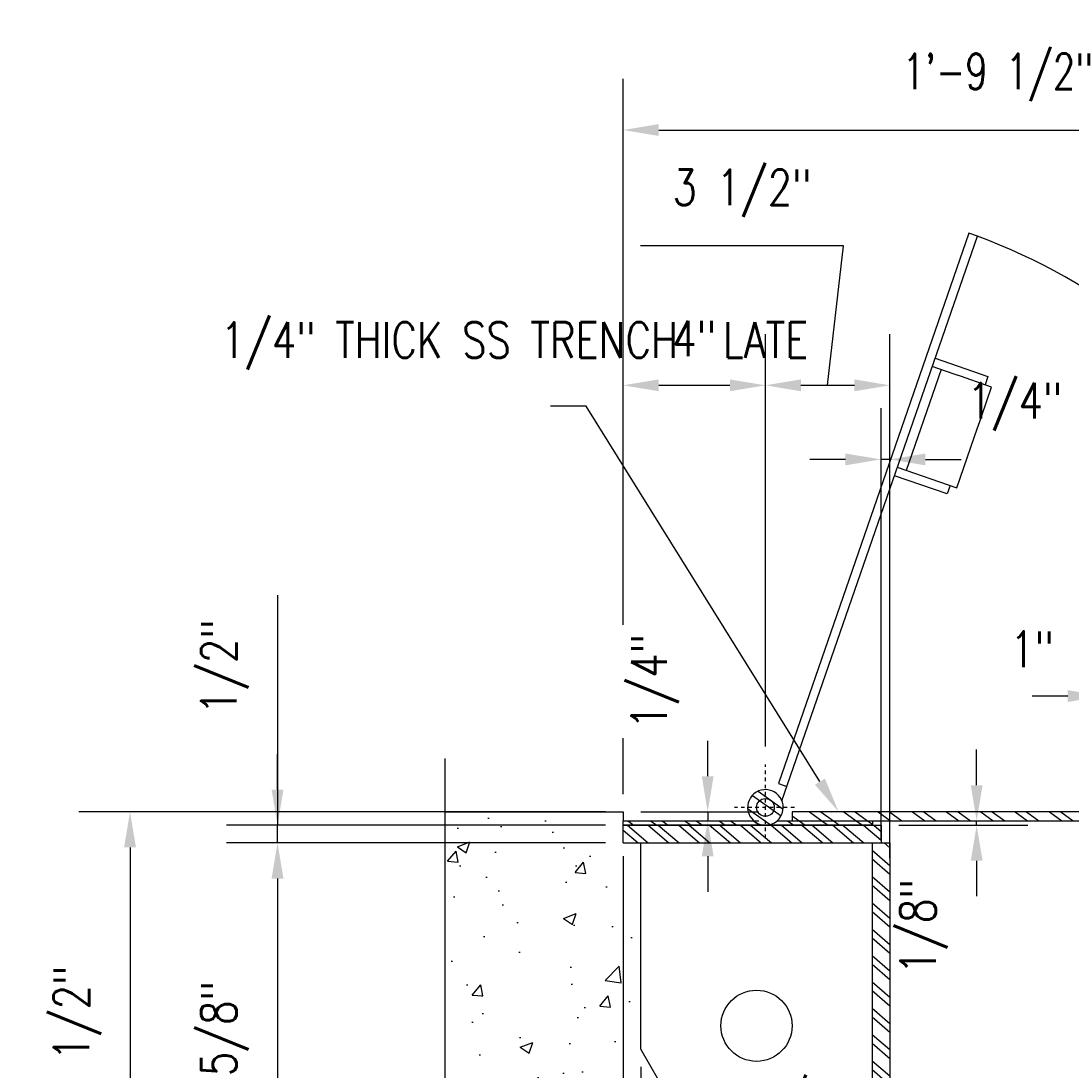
# Model space of a CAD drawing. Header units: inches. Extents: x 0 to 497, y -395 to 0.
# Tile 17 of 33: x 151 to 181, y -130 to -101. Entities that reach past the tile are written whole.
import ezdxf
from ezdxf import colors
from ezdxf.entities.mleader import LeaderData, LeaderLine
from ezdxf.math import Vec2, Vec3

# ---------------------------------------------------------------- set-up
doc = ezdxf.new("R2010")
doc.units = ezdxf.units.IN
doc.header["$MEASUREMENT"] = 0
doc.linetypes.add('CENTER2', pattern=[1.125, 0.75, -0.125, 0.125, -0.125])
for name, color, linetype in [('G-BGRD-STD-SCRN', 8, 'Continuous'), ('S-ANNO-DIMS', 1, 'Continuous'), ('S-ANNO-TEXT', 2, 'Continuous'), ('S-DETL-CNTR', 1, 'CENTER2'), ('S-DETL-MEDM', 3, 'Continuous'), ('S-DETL-PATT', 1, 'Continuous'), ('S-DETL-XHVY', 5, 'Continuous')]:
    doc.layers.add(name, color=color, linetype=linetype)
doc.layers.add('S-ANNO-SYMB', color=2, linetype='Continuous', lineweight=25)
doc.styles.add('Annotative', font='romans.shx', dxfattribs={"width": 0.8, "height": 0.125})
doc.dimstyles.new('Annotative', dxfattribs={"dimscale": 0, "dimtxt": 0.125, "dimasz": 0.125, "dimexe": 0.179688, "dimexo": 0.0625, "dimgap": 0.09, "dimtad": 1, "dimdec": 3, "dimzin": 3, "dimdsep": 46, "dimlunit": 4, "dimtxsty": 'Annotative', "dimcen": 0.09, "dimclrt": 2, "dimazin": 2, "dimtfac": 1, "dimtdec": 3, "dimtmove": 1, "dimatfit": 3, "dimfxl": 1, "dimtfill": 1, "dimfrac": 2, "dimtolj": 1, "dimtzin": 0, "dimarcsym": 0})
pattern_1 = [(324.27394, (2.57483, -55.467), (0.3284496, 0.4566477), []), (324.27394, (2.61756, -55.7287), (0.3284496, 0.4566477), [])]
pattern_2 = [(319.44955, (-94.0594, -61.1949), (0.365691, 0.4274065), []), (319.44955, (-94.03884, -61.4593), (0.365691, 0.4274065), [])]

# ---------------------------------------------------------------- blocks, each defined once
blk = doc.blocks.new('*D26')
at = {"layer": 'Defpoints', "color": 0, "transparency": 16777216}
for p in [(167.999, -123.019), (154.136, -137.486), (172.499, -137.486)]:
    blk.add_point(p, dxfattribs=at)
at = {"layer": 'S-ANNO-DIMS', "color": 0, "lineweight": -2, "transparency": 16777216}
for p, q in [((167.499, -123.019), (152.698, -123.019)), ((154.136, -124.019), (154.136, -136.486)), ((171.999, -137.486), (152.698, -137.486))]:
    blk.add_line(p, q, dxfattribs=at)
at = {"layer": 'S-ANNO-DIMS', "color": 0, "transparency": 16777216}
for points in [[(153.969, -124.019), (154.302, -124.019), (154.136, -123.019)], [(153.969, -136.486), (154.302, -136.486), (154.136, -137.486)]]:
    blk.add_solid(points, dxfattribs=at)
at = {"layer": 'S-ANNO-DIMS', "color": 2, "transparency": 16777216, "insert": (152.654, -130.253), "char_height": 1, "attachment_point": 5, "rotation": 90, "style": 'Annotative', "bg_fill": 3, "box_fill_scale": 1.25, "bg_fill_color": 256, "bg_fill_true_color": 13158600, "bg_fill_transparency": 0}
blk.add_mtext('\\A1;1\'-2 1/2"', dxfattribs=at)
blk = doc.blocks.new('*D28')
at = {"layer": 'Defpoints', "color": 0, "transparency": 16777216}
for p in [(158.282, -123.394), (167.999, -123.394), (167.999, -123.894)]:
    blk.add_point(p, dxfattribs=at)
at = {"layer": 'S-ANNO-DIMS', "color": 0, "lineweight": -2, "transparency": 16777216}
for p, q in [((158.282, -116.925), (158.282, -123.394)), ((158.282, -122.394), (158.282, -121.394)), ((167.499, -123.394), (156.845, -123.394)), ((158.282, -123.894), (158.282, -123.394)), ((158.282, -123.894), (158.282, -123.394)), ((167.499, -123.894), (156.845, -123.894)), ((158.282, -124.894), (158.282, -125.894))]:
    blk.add_line(p, q, dxfattribs=at)
at = {"layer": 'S-ANNO-DIMS', "color": 0, "transparency": 16777216}
for points in [[(158.115, -122.394), (158.449, -122.394), (158.282, -123.394)], [(158.115, -124.894), (158.449, -124.894), (158.282, -123.894)]]:
    blk.add_solid(points, dxfattribs=at)
at = {"layer": 'S-ANNO-DIMS', "color": 2, "transparency": 16777216, "insert": (156.8, -118.94), "char_height": 1, "attachment_point": 5, "rotation": 90, "style": 'Annotative', "bg_fill": 3, "box_fill_scale": 1.25, "bg_fill_color": 256, "bg_fill_true_color": 13158600, "bg_fill_transparency": 0}
blk.add_mtext('\\A1;1/2"', dxfattribs=at)
blk = doc.blocks.new('*D29')
at = {"layer": 'Defpoints', "color": 0, "transparency": 16777216}
for p in [(167.999, -123.894), (158.282, -137.486), (172.499, -137.486)]:
    blk.add_point(p, dxfattribs=at)
at = {"layer": 'S-ANNO-DIMS', "color": 0, "lineweight": -2, "transparency": 16777216}
for p, q in [((167.499, -123.894), (156.845, -123.894)), ((158.282, -124.894), (158.282, -136.486)), ((171.999, -137.486), (156.845, -137.486))]:
    blk.add_line(p, q, dxfattribs=at)
at = {"layer": 'S-ANNO-DIMS', "color": 0, "transparency": 16777216}
for points in [[(158.115, -124.894), (158.449, -124.894), (158.282, -123.894)], [(158.115, -136.486), (158.449, -136.486), (158.282, -137.486)]]:
    blk.add_solid(points, dxfattribs=at)
at = {"layer": 'S-ANNO-DIMS', "color": 2, "transparency": 16777216, "insert": (156.8, -130.69), "char_height": 1, "attachment_point": 5, "rotation": 90, "style": 'Annotative', "bg_fill": 3, "box_fill_scale": 1.25, "bg_fill_color": 256, "bg_fill_true_color": 13158600, "bg_fill_transparency": 0}
blk.add_mtext('\\A1;1\'-1 5/8"', dxfattribs=at)
blk = doc.blocks.new('*D33')
at = {"layer": 'Defpoints', "color": 0, "transparency": 16777216}
for p in [(167.999, -123.894), (172.508, -137.986), (172.508, -159.937)]:
    blk.add_point(p, dxfattribs=at)
at = {"layer": 'S-ANNO-DIMS', "color": 0, "lineweight": -2, "transparency": 16777216}
for p, q in [((167.999, -124.394), (167.999, -161.375)), ((172.508, -138.486), (172.508, -161.375)), ((160.596, -159.937), (167.999, -159.937)), ((168.999, -159.937), (171.508, -159.937))]:
    blk.add_line(p, q, dxfattribs=at)
at = {"layer": 'S-ANNO-DIMS', "color": 0, "transparency": 16777216}
for points in [[(168.999, -159.771), (168.999, -160.104), (167.999, -159.937)], [(171.508, -159.771), (171.508, -160.104), (172.508, -159.937)]]:
    blk.add_solid(points, dxfattribs=at)
at = {"layer": 'S-ANNO-DIMS', "color": 2, "transparency": 16777216, "insert": (163.449, -158.455), "char_height": 1, "attachment_point": 5, "style": 'Annotative', "bg_fill": 3, "box_fill_scale": 1.25, "bg_fill_color": 256, "bg_fill_true_color": 13158600, "bg_fill_transparency": 0}
blk.add_mtext('\\A1;4 1/2"', dxfattribs=at)
blk = doc.blocks.new('*D34')
at = {"layer": 'Defpoints', "color": 0, "transparency": 16777216}
for p in [(167.999, -123.769), (168.499, -129.692), (167.999, -156.937)]:
    blk.add_point(p, dxfattribs=at)
at = {"layer": 'S-ANNO-DIMS', "color": 0, "lineweight": -2, "transparency": 16777216}
for p, q in [((167.999, -124.269), (167.999, -158.375)), ((168.499, -130.192), (168.499, -158.375)), ((166.999, -156.937), (165.999, -156.937)), ((168.499, -156.937), (167.999, -156.937)), ((169.499, -156.937), (170.499, -156.937))]:
    blk.add_line(p, q, dxfattribs=at)
at = {"layer": 'S-ANNO-DIMS', "color": 0, "transparency": 16777216}
for points in [[(166.999, -156.771), (166.999, -157.104), (167.999, -156.937)], [(169.499, -156.771), (169.499, -157.104), (168.499, -156.937)]]:
    blk.add_solid(points, dxfattribs=at)
at = {"layer": 'S-ANNO-DIMS', "color": 2, "transparency": 16777216, "insert": (164.075, -155.455), "char_height": 1, "attachment_point": 5, "style": 'Annotative', "bg_fill": 3, "box_fill_scale": 1.25, "bg_fill_color": 256, "bg_fill_true_color": 13158600, "bg_fill_transparency": 0}
blk.add_mtext('\\A1;1/2"', dxfattribs=at)
blk = doc.blocks.new('*D66')
at = {"layer": 'Defpoints', "color": 0, "transparency": 16777216}
for p in [(189.499, -103.85), (189.499, -111.865), (167.999, -123.019)]:
    blk.add_point(p, dxfattribs=at)
at = {"layer": 'S-ANNO-DIMS', "color": 0, "lineweight": -2, "transparency": 16777216}
for p, q in [((167.999, -122.519), (167.999, -102.412)), ((189.499, -111.365), (189.499, -102.412)), ((168.999, -103.85), (188.499, -103.85))]:
    blk.add_line(p, q, dxfattribs=at)
at = {"layer": 'S-ANNO-DIMS', "color": 0, "transparency": 16777216}
for points in [[(168.999, -103.683), (168.999, -104.016), (167.999, -103.85)], [(188.499, -103.683), (188.499, -104.016), (189.499, -103.85)]]:
    blk.add_solid(points, dxfattribs=at)
at = {"layer": 'S-ANNO-DIMS', "color": 2, "transparency": 16777216, "insert": (178.749, -102.368), "char_height": 1, "attachment_point": 5, "style": 'Annotative', "bg_fill": 3, "box_fill_scale": 1.25, "bg_fill_color": 256, "bg_fill_true_color": 13158600, "bg_fill_transparency": 0}
blk.add_mtext('\\A1;1\'-9 1/2"', dxfattribs=at)
blk = doc.blocks.new('*D67')
at = {"layer": 'Defpoints', "color": 0, "transparency": 16777216}
for p in [(171.999, -111.027), (171.999, -121.684), (167.999, -123.019)]:
    blk.add_point(p, dxfattribs=at)
at = {"layer": 'S-ANNO-DIMS', "color": 0, "lineweight": -2, "transparency": 16777216}
for p, q in [((167.999, -122.519), (167.999, -109.59)), ((171.999, -121.184), (171.999, -109.59)), ((168.999, -111.027), (170.999, -111.027))]:
    blk.add_line(p, q, dxfattribs=at)
at = {"layer": 'S-ANNO-DIMS', "color": 0, "transparency": 16777216}
for points in [[(168.999, -110.861), (168.999, -111.194), (167.999, -111.027)], [(170.999, -110.861), (170.999, -111.194), (171.999, -111.027)]]:
    blk.add_solid(points, dxfattribs=at)
at = {"layer": 'S-ANNO-DIMS', "color": 2, "transparency": 16777216, "insert": (169.999, -109.712), "char_height": 1, "attachment_point": 5, "style": 'Annotative', "bg_fill": 3, "box_fill_scale": 1.25, "bg_fill_color": 256, "bg_fill_true_color": 13158600, "bg_fill_transparency": 0}
blk.add_mtext('\\A1;4"', dxfattribs=at)
blk = doc.blocks.new('*D69')
at = {"layer": 'Defpoints', "color": 0, "transparency": 16777216}
for p in [(175.499, -111.027), (171.999, -121.684), (175.499, -124.823)]:
    blk.add_point(p, dxfattribs=at)
at = {"layer": 'S-ANNO-DIMS', "color": 0, "lineweight": -2, "transparency": 16777216}
for p, q in [((174.197, -107.108), (168.49, -107.108)), ((173.749, -111.027), (174.197, -107.108)), ((171.999, -121.184), (171.999, -109.59)), ((175.499, -124.323), (175.499, -109.59)), ((172.999, -111.027), (174.499, -111.027))]:
    blk.add_line(p, q, dxfattribs=at)
at = {"layer": 'S-ANNO-DIMS', "color": 0, "transparency": 16777216}
for points in [[(172.999, -110.861), (172.999, -111.194), (171.999, -111.027)], [(174.499, -110.861), (174.499, -111.194), (175.499, -111.027)]]:
    blk.add_solid(points, dxfattribs=at)
at = {"layer": 'S-ANNO-DIMS', "color": 2, "transparency": 16777216, "insert": (171.343, -105.626), "char_height": 1, "attachment_point": 5, "style": 'Annotative', "bg_fill": 3, "box_fill_scale": 1.25, "bg_fill_color": 256, "bg_fill_true_color": 13158600, "bg_fill_transparency": 0}
blk.add_mtext('\\A1;3 1/2"', dxfattribs=at)
blk = doc.blocks.new('*D70')
at = {"layer": 'Defpoints', "color": 0, "transparency": 16777216}
for p in [(175.249, -113.11), (175.249, -124.323), (175.499, -124.823)]:
    blk.add_point(p, dxfattribs=at)
at = {"layer": 'S-ANNO-DIMS', "color": 0, "lineweight": -2, "transparency": 16777216}
for p, q in [((175.249, -123.823), (175.249, -111.673)), ((175.499, -124.323), (175.499, -111.673)), ((174.249, -113.11), (173.249, -113.11)), ((175.499, -113.11), (175.249, -113.11)), ((176.499, -113.11), (177.499, -113.11))]:
    blk.add_line(p, q, dxfattribs=at)
at = {"layer": 'S-ANNO-DIMS', "color": 0, "transparency": 16777216}
for points in [[(174.249, -112.944), (174.249, -113.277), (175.249, -113.11)], [(176.499, -112.944), (176.499, -113.277), (175.499, -113.11)]]:
    blk.add_solid(points, dxfattribs=at)
at = {"layer": 'S-ANNO-DIMS', "color": 2, "transparency": 16777216, "insert": (179.013, -111.628), "char_height": 1, "attachment_point": 5, "style": 'Annotative', "bg_fill": 3, "box_fill_scale": 1.25, "bg_fill_color": 256, "bg_fill_true_color": 13158600, "bg_fill_transparency": 0}
blk.add_mtext('\\A1;1/4"', dxfattribs=at)
blk = doc.blocks.new('*D75')
at = {"layer": 'Defpoints', "color": 0, "transparency": 16777216}
for p in [(175.249, -123.394), (177.149, -123.269), (177.938, -123.269)]:
    blk.add_point(p, dxfattribs=at)
at = {"layer": 'S-ANNO-DIMS', "color": 0, "lineweight": -2, "transparency": 16777216}
for p, q in [((177.938, -122.269), (177.938, -121.269)), ((175.749, -123.394), (179.376, -123.394)), ((177.649, -123.269), (179.376, -123.269)), ((177.938, -123.394), (177.938, -123.269)), ((177.938, -124.394), (177.938, -125.394))]:
    blk.add_line(p, q, dxfattribs=at)
at = {"layer": 'S-ANNO-DIMS', "color": 0, "transparency": 16777216}
for points in [[(177.772, -122.269), (178.105, -122.269), (177.938, -123.269)], [(177.772, -124.394), (178.105, -124.394), (177.938, -123.394)]]:
    blk.add_solid(points, dxfattribs=at)
at = {"layer": 'S-ANNO-DIMS', "color": 2, "transparency": 16777216, "insert": (176.456, -126.247), "char_height": 1, "attachment_point": 5, "rotation": 90, "style": 'Annotative', "bg_fill": 3, "box_fill_scale": 1.25, "bg_fill_color": 256, "bg_fill_true_color": 13158600, "bg_fill_transparency": 0}
blk.add_mtext('\\A1;1/8"', dxfattribs=at)
blk = doc.blocks.new('*D52')
at = {"layer": 'Defpoints', "color": 0, "transparency": 16777216}
for p in [(179.999, -132.905), (179.999, -136.486), (175.499, -137.486)]:
    blk.add_point(p, dxfattribs=at)
at = {"layer": 'S-ANNO-DIMS', "color": 0, "lineweight": -2, "transparency": 16777216}
for p, q in [((175.499, -136.986), (175.499, -131.468)), ((179.999, -135.986), (179.999, -131.468)), ((176.499, -132.905), (178.999, -132.905))]:
    blk.add_line(p, q, dxfattribs=at)
at = {"layer": 'S-ANNO-DIMS', "color": 0, "transparency": 16777216}
for points in [[(176.499, -132.739), (176.499, -133.072), (175.499, -132.905)], [(178.999, -132.739), (178.999, -133.072), (179.999, -132.905)]]:
    blk.add_solid(points, dxfattribs=at)
at = {"layer": 'S-ANNO-DIMS', "color": 2, "transparency": 16777216, "insert": (172.48, -131.27), "char_height": 1, "attachment_point": 5, "style": 'Annotative', "bg_fill": 3, "box_fill_scale": 1.25, "bg_fill_color": 256, "bg_fill_true_color": 13158600, "bg_fill_transparency": 0}
blk.add_mtext('\\A1;4 1/2"', dxfattribs=at)
blk = doc.blocks.new('*D59')
at = {"layer": 'Defpoints', "color": 0, "transparency": 16777216}
for p in [(182.499, -119.763), (182.499, -125.035), (181.499, -130.519)]:
    blk.add_point(p, dxfattribs=at)
at = {"layer": 'S-ANNO-DIMS', "color": 0, "lineweight": -2, "transparency": 16777216}
for p, q in [((181.499, -130.019), (181.499, -118.326)), ((182.499, -124.535), (182.499, -118.326)), ((180.499, -119.763), (179.499, -119.763)), ((181.499, -119.763), (182.499, -119.763)), ((183.499, -119.763), (184.499, -119.763))]:
    blk.add_line(p, q, dxfattribs=at)
at = {"layer": 'S-ANNO-DIMS', "color": 0, "transparency": 16777216}
for points in [[(180.499, -119.596), (180.499, -119.93), (181.499, -119.763)], [(183.499, -119.596), (183.499, -119.93), (182.499, -119.763)]]:
    blk.add_solid(points, dxfattribs=at)
at = {"layer": 'S-ANNO-DIMS', "color": 2, "transparency": 16777216, "insert": (179.499, -118.448), "char_height": 1, "attachment_point": 5, "style": 'Annotative', "bg_fill": 3, "box_fill_scale": 1.25, "bg_fill_color": 256, "bg_fill_true_color": 13158600, "bg_fill_transparency": 0}
blk.add_mtext('\\A1;1"', dxfattribs=at)
blk = doc.blocks.new('*D60')
at = {"layer": 'Defpoints', "color": 0, "transparency": 16777216}
for p in [(167.999, -123.019), (167.999, -123.269), (170.376, -123.269)]:
    blk.add_point(p, dxfattribs=at)
at = {"layer": 'S-ANNO-DIMS', "color": 0, "lineweight": -2, "transparency": 16777216}
for p, q in [((170.376, -122.019), (170.376, -121.019)), ((168.499, -123.019), (171.814, -123.019)), ((170.376, -123.019), (170.376, -123.269)), ((168.499, -123.269), (171.814, -123.269)), ((170.376, -124.269), (170.376, -125.269))]:
    blk.add_line(p, q, dxfattribs=at)
at = {"layer": 'S-ANNO-DIMS', "color": 0, "transparency": 16777216}
for points in [[(170.21, -122.019), (170.543, -122.019), (170.376, -123.019)], [(170.21, -124.269), (170.543, -124.269), (170.376, -123.269)]]:
    blk.add_solid(points, dxfattribs=at)
at = {"layer": 'S-ANNO-DIMS', "color": 2, "transparency": 16777216, "insert": (168.895, -119.352), "char_height": 1, "attachment_point": 5, "rotation": 90, "style": 'Annotative', "bg_fill": 3, "box_fill_scale": 1.25, "bg_fill_color": 256, "bg_fill_true_color": 13158600, "bg_fill_transparency": 0}
blk.add_mtext('\\A1;1/4"', dxfattribs=at)

msp = doc.modelspace()

# ---------------------------------------------------------------- hatches: boundary and pattern name
at = {"layer": 'S-DETL-PATT'}
h = msp.add_hatch(dxfattribs=at)
h.set_pattern_fill('ANSI32', color=8, scale=1.5, angle=-80.72606)
h.set_pattern_definition(pattern_1)
h.paths.add_polyline_path([(189.1236, -123.2693), (189.1236, -123.0193), (172.7486, -123.0193), (172.7486, -123.2693)])

# ---------------------------------------------------------------- linework, layer by layer
at = {"layer": 'S-ANNO-SYMB'}
msp.add_lwpolyline([(162.9986, -153.6476), (162.9986, -134.6682), (164.3724, -134.1682), (161.6249, -133.1682), (162.9986, -132.6682), (162.9986, -121.5193)], dxfattribs=at)
at = {"layer": 'S-DETL-MEDM'}
for p, q in [((175.2486, -123.3943), (175.2486, -123.8943)), ((174.9986, -123.8943), (174.9986, -137.4865)), ((175.4986, -123.8943), (175.4986, -137.4865))]:
    msp.add_line(p, q, dxfattribs=at)
at = {"layer": 'S-DETL-MEDM', "color": 3}
msp.add_lwpolyline([(175.0068, -123.2693), (175.0068, -123.3943)], dxfattribs=at)

# ---------------------------------------------------------------- next in the draw order: dimensions: what is measured, and where the dimension line sits
at = {"layer": 'S-ANNO-DIMS'}
dim = msp.add_linear_dim(base=(154.1355, -137.4865), p1=(167.9986, -123.0193), p2=(172.4986, -137.4865), angle=90, dimstyle='Annotative', override={"dimtxt": 0.125, "dimpost": '\\X', "dimclrt": 2}, dxfattribs=at)
dim.commit()
dim.dimension.update_dxf_attribs({"geometry": '*D26', "text_midpoint": (152.6536, -130.2529)})

# ---------------------------------------------------------------- next in the draw order: hatches: boundary and pattern name
at = {"layer": 'S-DETL-PATT'}
h = msp.add_hatch(dxfattribs=at)
h.set_pattern_fill('ANSI32', color=8, scale=1.5, angle=-80.72606)
h.set_pattern_definition(pattern_1)
h.paths.add_polyline_path([(171.9986, -123.3943, 0.3658572), (172.4916, -122.9778, 2.7333066)])
h = msp.add_hatch(dxfattribs=at)
h.set_pattern_fill('ANSI32', color=8, scale=1.5, angle=-80.72606)
h.set_pattern_definition(pattern_1)
h.paths.add_polyline_path([(172.3294, -123.2693, -0.1826758), (171.9986, -123.3943), (175.0068, -123.3943), (175.0068, -123.2693)])

# ---------------------------------------------------------------- next in the draw order: linework, layer by layer
at = {"layer": 'S-DETL-CNTR', "ltscale": 0.125}
msp.add_line((172.8129, -122.8943), (171.128, -122.8943), dxfattribs=at)
at = {"layer": 'S-DETL-MEDM'}
for p, q in [((167.9986, -123.3943), (175.2486, -123.3943)), ((167.9986, -123.8943), (175.4986, -123.8943))]:
    msp.add_line(p, q, dxfattribs=at)
msp.add_lwpolyline([(172.3294, -123.2693), (189.1236, -123.2693), (189.1236, -123.0193), (172.7486, -123.0193), (172.7486, -123.2693)], dxfattribs=at)
msp.add_circle((171.9986, -122.8943), 0.25, dxfattribs=at)
for start, end in [(350.38165, 270), (270, 350.38165)]:
    msp.add_arc((171.9986, -122.8943), 0.5, start, end, dxfattribs=at)

# ---------------------------------------------------------------- next in the draw order: leaders
at = {"layer": 'S-ANNO-TEXT', "linetype": 'Continuous'}
ml = msp.add_multileader_mtext('Standard', dxfattribs=at)
ml.set_content('1/4" THICK SS TRENCH PLATE', color=256, style='Annotative')
ml.set_leader_properties(color=1)
ml.build(insert=Vec2(0, 0))
ml.multileader.update_dxf_attribs({"text_right_attachment_type": 3, "dogleg_length": 0.125, "arrow_head_size": 1, "scale": 8})
ctx = ml.context
ctx.base_point, ctx.scale, ctx.char_height, ctx.arrow_head_size, ctx.landing_gap_size, ctx.plane_origin = Vec3(156.4326, -109.7531), 8, 1, 1, 0.25, Vec3(-244.2308, -526.2522)
ctx.right_attachment = 3
notes = []
notes.append((ctx, [(1, (1, 1, 0), (166.9612, -111.6102), (-1, 0), 1, [(0, [(174.0594, -123.0193)], 0, [])])]))
ctx.mtext.insert, ctx.mtext.width, ctx.mtext.defined_height = Vec3(156.6826, -109.2531), 11.788669, 2.6619
for ctx, leaders in notes:
    for number, flags, end, landing, length, lines in leaders:
        leader = LeaderData()
        leader.index, (leader.has_last_leader_line, leader.has_dogleg_vector, leader.attachment_direction) = number, flags
        leader.last_leader_point, leader.dogleg_vector, leader.dogleg_length = Vec3(end), Vec3(landing), length
        for number, points, colour, breaks in lines:
            line = LeaderLine()
            line.index, line.vertices, line.color, line.breaks = number, Vec3.list(points), colors.encode_raw_color(colour), breaks
            leader.lines.append(line)
        ctx.leaders.append(leader)

# ---------------------------------------------------------------- next in the draw order: dimensions: what is measured, and where the dimension line sits
at = {"layer": 'S-ANNO-DIMS'}
dim = msp.add_linear_dim(base=(158.2821, -123.3943), p1=(167.9986, -123.8943), p2=(167.9986, -123.3943), angle=270, dimstyle='Annotative', override={"dimpost": '\\X', "dimclrt": 2}, dxfattribs=at)
dim.commit()
dim.dimension.update_dxf_attribs({"geometry": '*D28', "text_midpoint": (158.2821, -118.9397), "dimtype": 160})

# ---------------------------------------------------------------- next in the draw order: hatches: boundary and pattern name
at = {"layer": 'S-DETL-PATT'}
h = msp.add_hatch(dxfattribs=at)
h.set_pattern_fill('ANSI32', color=8, scale=1.5, angle=-80.72606)
h.set_pattern_definition(pattern_1)
h.paths.add_polyline_path([(171.9986, -123.3943, -0.1826758), (171.6679, -123.2693), (167.9986, -123.2693), (167.9986, -123.3943)])

# ---------------------------------------------------------------- next in the draw order: linework, layer by layer
at = {"layer": 'S-DETL-MEDM', "color": 3}
msp.add_lwpolyline([(175.0068, -123.3943), (167.9986, -123.3943), (167.9986, -123.2693), (171.6679, -123.2693)], dxfattribs=at)
at = {"layer": 'S-DETL-XHVY'}
msp.add_lwpolyline([(162.9986, -123.0193), (167.9986, -123.0193), (167.9986, -123.2693)], dxfattribs=at)

# ---------------------------------------------------------------- next in the draw order: dimensions: what is measured, and where the dimension line sits
at = {"layer": 'S-ANNO-DIMS'}
dim = msp.add_linear_dim(base=(158.2821, -137.4865), p1=(167.9986, -123.8943), p2=(172.4986, -137.4865), angle=90, dimstyle='Annotative', override={"dimtxt": 0.125, "dimpost": '\\X', "dimclrt": 2}, dxfattribs=at)
dim.commit()
dim.dimension.update_dxf_attribs({"geometry": '*D29', "text_midpoint": (156.8001, -130.6904)})

# ---------------------------------------------------------------- next in the draw order: linework, layer by layer
at = {"layer": 'S-DETL-MEDM'}
for p, q in [((167.9986, -123.8943), (167.9986, -123.2693)), ((168.4986, -129.6922), (168.4986, -123.8943)), ((172.9986, -137.4865), (168.4986, -129.6922))]:
    msp.add_line(p, q, dxfattribs=at)

# ---------------------------------------------------------------- next in the draw order: dimensions: what is measured, and where the dimension line sits
at = {"layer": 'S-ANNO-DIMS'}
dim = msp.add_linear_dim(base=(172.5082, -159.9372), p1=(167.9986, -123.8943), p2=(172.5082, -137.9865), dimstyle='Annotative', override={"dimpost": '\\X', "dimclrt": 2}, dxfattribs=at)
dim.commit()
dim.dimension.update_dxf_attribs({"geometry": '*D33', "text_midpoint": (163.4493, -159.9372), "dimtype": 160})

# ---------------------------------------------------------------- next in the draw order: linework, layer by layer
at = {"layer": 'S-DETL-CNTR', "ltscale": 0.125}
msp.add_line((171.9986, -123.7577), (171.9986, -121.6838), dxfattribs=at)
at = {"layer": 'S-DETL-MEDM'}
msp.add_circle((171.7486, -129.0343), 1, dxfattribs=at)

# ---------------------------------------------------------------- next in the draw order: dimensions: what is measured, and where the dimension line sits
at = {"layer": 'S-ANNO-DIMS'}
dim = msp.add_linear_dim(base=(167.9986, -156.9372), p1=(168.4986, -129.6922), p2=(167.9986, -123.7693), dimstyle='Annotative', override={"dimpost": '\\X', "dimclrt": 2}, dxfattribs=at)
dim.commit()
dim.dimension.update_dxf_attribs({"geometry": '*D34', "text_midpoint": (164.0755, -156.9372), "dimtype": 160})

# ---------------------------------------------------------------- next in the draw order: dimensions: what is measured, and where the dimension line sits
dim = msp.add_linear_dim(base=(189.4986, -103.8497), p1=(167.9986, -123.0193), p2=(189.4986, -111.8654), dimstyle='Annotative', override={"dimpost": '\\X'}, dxfattribs=at)
dim.commit()
dim.dimension.update_dxf_attribs({"geometry": '*D66', "text_midpoint": (178.7486, -103.8497), "dimtype": 160})

# ---------------------------------------------------------------- next in the draw order: dimensions: what is measured, and where the dimension line sits
dim = msp.add_linear_dim(base=(171.9986, -111.0272), p1=(167.9986, -123.0193), p2=(171.9986, -121.6838), dimstyle='Annotative', override={"dimtxt": 0.125, "dimpost": '\\X', "dimclrt": 2}, dxfattribs=at)
dim.commit()
dim.dimension.update_dxf_attribs({"geometry": '*D67', "text_midpoint": (169.9986, -109.712)})

# ---------------------------------------------------------------- next in the draw order: dimensions: what is measured, and where the dimension line sits
dim = msp.add_linear_dim(base=(175.4986, -111.0272), p1=(171.9986, -121.6838), p2=(175.4986, -124.8228), dimstyle='Annotative', override={"dimpost": '\\X'}, dxfattribs=at)
dim.commit()
dim.dimension.update_dxf_attribs({"geometry": '*D69', "text_midpoint": (173.4766, -107.1082), "dimtype": 160})

# ---------------------------------------------------------------- next in the draw order: dimensions: what is measured, and where the dimension line sits
dim = msp.add_linear_dim(base=(175.2486, -113.1103), p1=(175.4986, -124.8228), p2=(175.2486, -124.3228), dimstyle='Annotative', override={"dimtxt": 0.125, "dimpost": '\\X', "dimclrt": 2}, dxfattribs=at)
dim.commit()
dim.dimension.update_dxf_attribs({"geometry": '*D70', "text_midpoint": (179.0126, -113.1103), "dimtype": 160})

# ---------------------------------------------------------------- next in the draw order: linework, layer by layer
at = {"layer": 'G-BGRD-STD-SCRN'}
for p, q in [((178.3578, -111.0745), (176.689, -110.4965)), ((175.7073, -113.3313), (177.3761, -113.9093))]:
    msp.add_line(p, q, dxfattribs=at)
for points in [[(176.7708, -110.2603), (178.2564, -110.7748), (178.1746, -111.011)], [(176.9404, -110.5836), (175.9587, -113.4184)], [(177.3761, -113.9093), (178.3578, -111.0745)], [(177.1929, -113.8458), (177.1111, -114.0821), (175.6254, -113.5676)]]:
    msp.add_lwpolyline(points, dxfattribs=at)

# ---------------------------------------------------------------- next in the draw order: dimensions: what is measured, and where the dimension line sits
at = {"layer": 'S-ANNO-DIMS'}
dim = msp.add_linear_dim(base=(177.9382, -123.2693), p1=(175.2486, -123.3943), p2=(177.1489, -123.2693), angle=90, dimstyle='Annotative', override={"dimpost": '\\X'}, dxfattribs=at)
dim.commit()
dim.dimension.update_dxf_attribs({"geometry": '*D75', "text_midpoint": (177.9382, -126.2473), "dimtype": 160})

# ---------------------------------------------------------------- next in the draw order: hatches: boundary and pattern name
at = {"layer": 'S-DETL-PATT'}
h = msp.add_hatch(dxfattribs=at)
h.set_pattern_fill('AR-CONC', color=8, scale=0.5)
h.set_pattern_definition([(50, (-120.7294, -173.5877), (3.5863, -0.31376), [0.375, -4.125]), (355, (-120.7294, -173.5877), (-0.693757, 3.76096), [0.3, -3.3]), (100.4514, (-120.4306, -173.614), (2.892544, 3.4472), [0.3187, -3.50571]), (46.1842, (-120.7294, -172.5877), (5.336207, -0.827596), [0.5625, -6.1875]), (96.6356, (-120.2847, -172.6566), (4.67331, 4.87059), [0.47805, -5.25857]), (351.1842, (-120.7294, -172.5877), (4.67331, 4.87059), [0.45, -4.95]), (21, (-120.2294, -172.8377), (2.984535, -2.013094), [0.375, -4.125]), (326, (-120.2294, -172.8377), (1.216577, 3.62575), [0.3, -3.3]), (71.4514, (-119.9807, -173.0054), (4.20111, 1.612656), [0.3187, -3.50571]), (37.5, (-120.7294, -173.5877), (0.0607993, 1.664469), [0, -3.26, 0, -3.35, 0, -3.3125]), (7.5, (-120.7294, -173.5877), (1.315348, 1.972059), [0, -1.91, 0, -3.185, 0, -1.2625]), (327.5, (-121.8444, -173.5877), (2.669112, -0.1127744), [0, -1.25, 0, -3.9, 0, -5.175]), (317.5, (-122.3444, -173.5877), (2.91593, 0.500525), [0, -1.625, 0, -2.59, 0, -3.675])])
h.paths.add_polyline_path([(176.0961, -152.1476), (162.9986, -152.1476), (162.9986, -134.6682), (164.3724, -134.1682), (161.6249, -133.1682), (162.9986, -132.6682), (162.9986, -123.041), (167.9876, -123.041), (167.9986, -123.9248), (168.4986, -123.9248), (168.4986, -129.6922), (172.9986, -137.4865), (172.4986, -137.4865), (172.4986, -137.9865), (175.4986, -137.9865), (175.4986, -138.2423), (175.4984, -138.2423), (175.4988, -142.4983), (176.0002, -142.4983), (175.9971, -152.1476)])
h = msp.add_hatch(dxfattribs=at)
h.set_pattern_fill('ANSI32', color=8, scale=1.5, angle=-85.55045)
h.set_pattern_definition(pattern_2)
h.paths.add_polyline_path([(175.2486, -123.3943), (167.9986, -123.3943), (167.9986, -123.8943), (168.4986, -123.8943), (175.2486, -123.8943)])
h = msp.add_hatch(dxfattribs=at)
h.set_pattern_fill('ANSI32', color=8, scale=1.5, angle=-85.55045)
h.set_pattern_definition(pattern_2)
h.paths.add_polyline_path([(175.4986, -123.8943), (174.9986, -123.8943), (174.9986, -137.4865), (175.4986, -137.4865)])

# ---------------------------------------------------------------- next in the draw order: linework, layer by layer
at = {"layer": 'G-BGRD-STD-SCRN'}
msp.add_lwpolyline([(172.4612, -122.7045), (177.9571, -106.8349), (177.7208, -106.7531), (172.3622, -122.2265), (172.5984, -122.3083)], dxfattribs=at)
msp.add_arc((171.9986, -122.8943), 17.1291, 358.74555, 69.64385, dxfattribs=at)

# ---------------------------------------------------------------- next in the draw order: dimensions: what is measured, and where the dimension line sits
at = {"layer": 'S-ANNO-DIMS'}
dim = msp.add_linear_dim(base=(170.3765, -123.2693), p1=(167.9986, -123.0193), p2=(167.9986, -123.2693), angle=270, dimstyle='Annotative', override={"dimpost": '\\X', "dimclrt": 2}, dxfattribs=at)
dim.commit()
dim.dimension.update_dxf_attribs({"geometry": '*D60', "text_midpoint": (170.3765, -119.3517), "dimtype": 160})
dim = msp.add_linear_dim(base=(179.9986, -132.9054), p1=(175.4986, -137.4865), p2=(179.9986, -136.4865), dimstyle='Annotative', override={"dimpost": '\\X', "dimclrt": 2}, dxfattribs=at)
dim.commit()
dim.dimension.update_dxf_attribs({"geometry": '*D52', "text_midpoint": (172.4802, -132.7518), "dimtype": 160})

# ---------------------------------------------------------------- next in the draw order: dimensions: what is measured, and where the dimension line sits
dim = msp.add_linear_dim(base=(182.4986, -119.7631), p1=(181.4986, -130.5193), p2=(182.4986, -125.0353), dimstyle='Annotative', override={"dimpost": '\\X', "dimclrt": 2}, dxfattribs=at)
dim.commit()
dim.dimension.update_dxf_attribs({"geometry": '*D59', "text_midpoint": (179.4986, -119.7631), "dimtype": 160})

doc.saveas('drawing.dxf')
